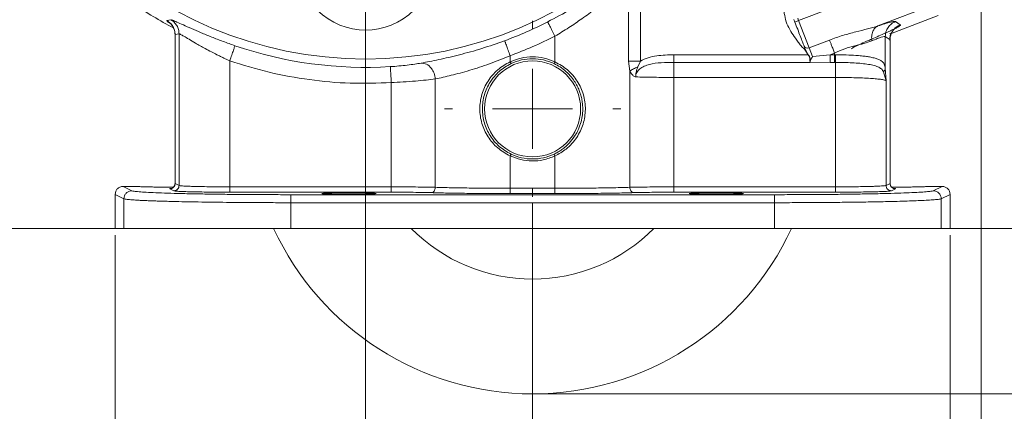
# Model space of a CAD drawing. Header units: inches. Extents: x 0.3 to 33.9, y 0.2 to 21.7.
# Tile 3 of 24: x 4.1 to 11.4, y 4.8 to 7.8. Entities that reach past the tile are written whole.
import ezdxf

# ---------------------------------------------------------------- set-up
doc = ezdxf.new("R2010")
doc.units = ezdxf.units.IN
doc.header["$MEASUREMENT"] = 0
doc.header["$PDSIZE"] = -1
doc.layers.add('SLD-0', color=7, linetype='Continuous', lineweight=15)
doc.styles.add('SLDTEXTSTYLE0', font='TXT', dxfattribs={"width": 0.75})
doc.dimstyles.new('SLDDIMSTYLE0', dxfattribs={"dimtxt": 0.25, "dimasz": 0.13, "dimexe": 0, "dimexo": 0.0625, "dimgap": 0.0625, "dimtad": 0, "dimtih": 1, "dimtoh": 1, "dimdec": 4, "dimrnd": 1e-09, "dimzin": 12, "dimdsep": 46, "dimtxsty": 'SLDTEXTSTYLE0', "dimsah": 1, "dimcen": 0.09, "dimadec": 0, "dimazin": 3, "dimtfac": 1, "dimtdec": 4, "dimtofl": 0, "dimtmove": 0, "dimatfit": 3, "dimfxl": 1, "dimfrac": 2, "dimtolj": 1, "dimtzin": 12, "dimarcsym": 0})
doc.dimstyles.new('SLDDIMSTYLE1', dxfattribs={"dimtxt": 0.25, "dimasz": 0.13, "dimexe": 0, "dimexo": 0.0625, "dimgap": 0.0625, "dimtad": 0, "dimtih": 1, "dimtoh": 1, "dimdec": 4, "dimrnd": 1e-09, "dimzin": 4, "dimdsep": 46, "dimtxsty": 'SLDTEXTSTYLE0', "dimsah": 1, "dimcen": 0.09, "dimadec": 0, "dimazin": 1, "dimtfac": 1, "dimtdec": 4, "dimtofl": 0, "dimtmove": 0, "dimatfit": 3, "dimfxl": 1, "dimfrac": 2, "dimtolj": 1, "dimtzin": 12, "dimarcsym": 0})
doc.dimstyles.new('SLDDIMSTYLE2', dxfattribs={"dimtxt": 0.25, "dimasz": 0.13, "dimexe": 0, "dimexo": 0.0625, "dimgap": 0.0625, "dimtad": 0, "dimtih": 1, "dimtoh": 1, "dimdec": 4, "dimrnd": 1e-09, "dimzin": 12, "dimdsep": 46, "dimtxsty": 'SLDTEXTSTYLE0', "dimsah": 1, "dimcen": 0.09, "dimadec": 0, "dimazin": 3, "dimtfac": 1, "dimtdec": 4, "dimtmove": 0, "dimatfit": 0, "dimfxl": 1, "dimfrac": 2, "dimtolj": 1, "dimtzin": 12, "dimarcsym": 0})

# ---------------------------------------------------------------- blocks, each defined once
blk = doc.blocks.new('*D10')
at = {"layer": 'SLD-0'}
for p, q in [((6.6938, 13.5153), (14.6169, 13.5153)), ((14.4919, 13.5153), (14.4919, 9.6539)), ((14.0128, 9.2798), (13.9621, 9.2798)), ((13.9621, 9.2798), (13.9621, 8.883)), ((14.971, 9.2798), (15.0218, 9.2798)), ((15.0218, 9.2798), (15.0218, 8.883)), ((13.9621, 8.883), (14.0128, 8.883)), ((15.0218, 8.883), (14.971, 8.883)), ((14.4919, 4.9707), (14.4919, 8.8322)), ((7.9438, 4.9707), (14.6169, 4.9707))]:
    blk.add_line(p, q, dxfattribs=at)
for points in [[(14.4919, 13.5153), (14.4719, 13.3853), (14.5119, 13.3853)], [(14.4919, 4.9707), (14.5119, 5.1007), (14.4719, 5.1007)]]:
    blk.add_solid(points, dxfattribs=at)
at = {"layer": 'SLD-0', "char_height": 0.25, "attachment_point": 1, "style": 'SLDTEXTSTYLE0'}
for s, insert in [('8.54', (14.0671, 9.6529, 0.0039)), ('217.0', (14.0763, 9.2052, 0.0039))]:
    blk.add_mtext(s, dxfattribs=dict(at, insert=insert))
blk = doc.blocks.new('*D11')
at = {"layer": 'SLD-0'}
for p, q in [((6.6938, 13.5153), (12.9634, 13.5153)), ((12.8384, 13.5153), (12.8384, 10.2739)), ((12.3593, 9.8998), (12.3085, 9.8998)), ((12.3085, 9.8998), (12.3085, 9.503)), ((13.3175, 9.8998), (13.3683, 9.8998)), ((13.3683, 9.8998), (13.3683, 9.503)), ((12.3085, 9.503), (12.3593, 9.503)), ((12.8384, 6.2107), (12.8384, 9.4522)), ((13.3683, 9.503), (13.3175, 9.503)), ((11.003, 6.2107), (12.9634, 6.2107))]:
    blk.add_line(p, q, dxfattribs=at)
for points in [[(12.8384, 13.5153), (12.8184, 13.3853), (12.8584, 13.3853)], [(12.8384, 6.2107), (12.8584, 6.3407), (12.8184, 6.3407)]]:
    blk.add_solid(points, dxfattribs=at)
at = {"layer": 'SLD-0', "char_height": 0.25, "attachment_point": 1, "style": 'SLDTEXTSTYLE0'}
for s, insert in [('7.30', (12.4136, 10.2729, 0.0039)), ('185.5', (12.4228, 9.8252, 0.0039))]:
    blk.add_mtext(s, dxfattribs=dict(at, insert=insert))
blk = doc.blocks.new('*D12')
at = {"layer": 'SLD-0'}
for p, q in [((3.5638, 10.3853), (3.5638, 2.0898)), ((7.8938, 6.3962), (7.8938, 2.0898)), ((3.5638, 2.2148), (5.1101, 2.2148)), ((5.2497, 2.2516), (5.1989, 2.2516)), ((5.1989, 2.2516), (5.1989, 1.8547)), ((6.2079, 2.2516), (6.2587, 2.2516)), ((6.2587, 2.2516), (6.2587, 1.8547)), ((7.8938, 2.2148), (6.3475, 2.2148)), ((5.1989, 1.8547), (5.2497, 1.8547)), ((6.2587, 1.8547), (6.2079, 1.8547))]:
    blk.add_line(p, q, dxfattribs=at)
for points in [[(3.5638, 2.2148), (3.6938, 2.1948), (3.6938, 2.2348)], [(7.8938, 2.2148), (7.7638, 2.2348), (7.7638, 2.1948)]]:
    blk.add_solid(points, dxfattribs=at)
at = {"layer": 'SLD-0', "char_height": 0.25, "attachment_point": 1, "style": 'SLDTEXTSTYLE0'}
for s, insert in [('4.33', (5.3039, 2.6247, 0.0039)), ('110.0', (5.3131, 2.177, 0.0039))]:
    blk.add_mtext(s, dxfattribs=dict(at, insert=insert))
blk = doc.blocks.new('*D13')
at = {"layer": 'SLD-0'}
for p, q in [((11.252, 8.0773), (11.252, 2.0898)), ((7.8938, 6.3962), (7.8938, 2.0898)), ((7.8938, 2.2148), (9.0465, 2.2148)), ((9.1861, 2.2516), (9.1354, 2.2516)), ((9.1354, 2.2516), (9.1354, 1.8547)), ((9.9596, 2.2516), (10.0104, 2.2516)), ((10.0104, 2.2516), (10.0104, 1.8547)), ((11.252, 2.2148), (10.0992, 2.2148)), ((9.1354, 1.8547), (9.1861, 1.8547)), ((10.0104, 1.8547), (9.9596, 1.8547))]:
    blk.add_line(p, q, dxfattribs=at)
for points in [[(7.8938, 2.2148), (8.0238, 2.1948), (8.0238, 2.2348)], [(11.252, 2.2148), (11.122, 2.2348), (11.122, 2.1948)]]:
    blk.add_solid(points, dxfattribs=at)
at = {"layer": 'SLD-0', "char_height": 0.25, "attachment_point": 1, "style": 'SLDTEXTSTYLE0'}
for s, insert in [('3.36', (9.1481, 2.6247, -0.972)), ('85.3', (9.2496, 2.177, -0.972))]:
    blk.add_mtext(s, dxfattribs=dict(at, insert=insert))
blk = doc.blocks.new('*D14')
at = {"layer": 'SLD-0'}
for p, q in [((7.8938, 6.3962), (7.8938, 3.2709)), ((4.7688, 6.1607), (4.7688, 3.2709)), ((4.7688, 3.3959), (5.8049, 3.3959)), ((5.9445, 3.4327), (5.8938, 3.4327)), ((5.8938, 3.4327), (5.8938, 3.0358)), ((6.718, 3.4327), (6.7688, 3.4327)), ((6.7688, 3.4327), (6.7688, 3.0358)), ((7.8938, 3.3959), (6.8576, 3.3959)), ((5.8938, 3.0358), (5.9445, 3.0358)), ((6.7688, 3.0358), (6.718, 3.0358))]:
    blk.add_line(p, q, dxfattribs=at)
for points in [[(4.7688, 3.3959), (4.8988, 3.3759), (4.8988, 3.4159)], [(7.8938, 3.3959), (7.7638, 3.4159), (7.7638, 3.3759)]]:
    blk.add_solid(points, dxfattribs=at)
at = {"layer": 'SLD-0', "char_height": 0.25, "attachment_point": 1, "style": 'SLDTEXTSTYLE0'}
for s, insert in [('3.13', (5.9064, 3.8058, -0.972)), ('79.4', (6.008, 3.3581, -0.972))]:
    blk.add_mtext(s, dxfattribs=dict(at, insert=insert))
blk = doc.blocks.new('*D15')
at = {"layer": 'SLD-0'}
for p, q in [((7.8938, 6.3962), (7.8938, 3.2709)), ((11.0188, 6.1607), (11.0188, 3.2709)), ((7.8938, 3.3959), (8.9299, 3.3959)), ((9.0695, 3.4327), (9.0188, 3.4327)), ((9.0188, 3.4327), (9.0188, 3.0358)), ((9.843, 3.4327), (9.8938, 3.4327)), ((9.8938, 3.4327), (9.8938, 3.0358)), ((11.0188, 3.3959), (9.9826, 3.3959)), ((9.0188, 3.0358), (9.0695, 3.0358)), ((9.8938, 3.0358), (9.843, 3.0358))]:
    blk.add_line(p, q, dxfattribs=at)
for points in [[(7.8938, 3.3959), (8.0238, 3.3759), (8.0238, 3.4159)], [(11.0188, 3.3959), (10.8888, 3.4159), (10.8888, 3.3759)]]:
    blk.add_solid(points, dxfattribs=at)
at = {"layer": 'SLD-0', "char_height": 0.25, "attachment_point": 1, "style": 'SLDTEXTSTYLE0'}
for s, insert in [('3.13', (9.0314, 3.8058, -0.972)), ('79.4', (9.133, 3.3581, -0.972))]:
    blk.add_mtext(s, dxfattribs=dict(at, insert=insert))
blk = doc.blocks.new('*D16')
at = {"layer": 'SLD-0'}
for p, q in [((6.6438, 9.3716), (6.6438, 4.2158)), ((7.8938, 6.3962), (7.8938, 4.2158)), ((6.882, 4.3776), (6.8313, 4.3776)), ((6.8313, 4.3776), (6.8313, 3.9807)), ((7.6555, 4.3776), (7.7063, 4.3776)), ((7.7063, 4.3776), (7.7063, 3.9807)), ((6.6438, 4.3408), (6.3938, 4.3408)), ((7.8938, 4.3408), (8.1438, 4.3408)), ((6.8313, 3.9807), (6.882, 3.9807)), ((7.7063, 3.9807), (7.6555, 3.9807))]:
    blk.add_line(p, q, dxfattribs=at)
for points in [[(6.6438, 4.3408), (6.5138, 4.3608), (6.5138, 4.3208)], [(7.8938, 4.3408), (8.0238, 4.3208), (8.0238, 4.3608)]]:
    blk.add_solid(points, dxfattribs=at)
at = {"layer": 'SLD-0', "char_height": 0.25, "attachment_point": 1, "style": 'SLDTEXTSTYLE0'}
for s, insert in [('1.25', (6.8439, 4.7507, -0.972)), ('31.8', (6.9455, 4.303, -0.972))]:
    blk.add_mtext(s, dxfattribs=dict(at, insert=insert))
blk = doc.blocks.new('*D17')
at = {"layer": 'SLD-0'}
for p, q in [((5.58, 10.4353), (2.1002, 10.4353)), ((2.2252, 10.4353), (2.2252, 8.7339)), ((1.7461, 8.3598), (1.6953, 8.3598)), ((1.6953, 8.3598), (1.6953, 7.963)), ((2.7043, 8.3598), (2.7551, 8.3598)), ((2.7551, 8.3598), (2.7551, 7.963)), ((1.6953, 7.963), (1.7461, 7.963)), ((2.7551, 7.963), (2.7043, 7.963)), ((2.2252, 6.2107), (2.2252, 7.9122)), ((4.7846, 6.2107), (2.1002, 6.2107))]:
    blk.add_line(p, q, dxfattribs=at)
for points in [[(2.2252, 10.4353), (2.2052, 10.3053), (2.2452, 10.3053)], [(2.2252, 6.2107), (2.2452, 6.3407), (2.2052, 6.3407)]]:
    blk.add_solid(points, dxfattribs=at)
at = {"layer": 'SLD-0', "char_height": 0.25, "attachment_point": 1, "style": 'SLDTEXTSTYLE0'}
for s, insert in [('4.22', (1.8004, 8.7329, -0.972)), ('107.3', (1.8096, 8.2852, -0.972))]:
    blk.add_mtext(s, dxfattribs=dict(at, insert=insert))
blk = doc.blocks.new('SW_CENTERMARKSYMBOL_1')
at = {"layer": 'SLD-0', "color": 0}
for p, q in [((0, 0.6), (0, 0.6595)), ((0, 0), (0, 0.3)), ((-0.6, 0), (-0.6595, 0)), ((0, 0), (-0.3, 0)), ((0, 0), (0, -0.3)), ((0, 0), (0.3, 0)), ((0.6, 0), (0.6595, 0)), ((0, -0.6), (0, -0.6595))]:
    blk.add_line(p, q, dxfattribs=at)

msp = doc.modelspace()

# ---------------------------------------------------------------- linework, layer by layer
at = {"color": 7, "linetype": 'Continuous', "lineweight": 15}
for p, q in [((10.80972, 8.12137), (9.88548, 7.76658)), ((8.6126, 7.46282), (8.6126, 8.06984)), ((8.70079, 7.46282), (8.70079, 8.06984)), ((10.89919, 7.88829), (10.47855, 7.72682)), ((5.15632, 7.76646), (5.18527, 7.77308)), ((9.85028, 7.77457), (9.85747, 7.75583)), ((9.88548, 7.76658), (9.85747, 7.75583)), ((9.87828, 7.78532), (9.88548, 7.76658)), ((9.88548, 7.76658), (9.96375, 7.56267)), ((10.93118, 7.80497), (10.57205, 7.66711)), ((10.61067, 7.75996), (10.64666, 7.73522)), ((5.21778, 7.66171), (5.24748, 7.66791)), ((5.24748, 6.53192), (5.24748, 7.66791)), ((5.21726, 7.66202), (5.21726, 6.54667)), ((5.21778, 6.54676), (5.21778, 7.66171)), ((8.06141, 7.65038), (8.06141, 7.45841)), ((9.96375, 7.56267), (10.11672, 7.62139)), ((10.53378, 7.64808), (10.53378, 7.41148)), ((10.53378, 7.64808), (10.56977, 7.62334)), ((10.56977, 7.62334), (10.56977, 6.54676)), ((10.57029, 6.54671), (10.57029, 7.62377)), ((9.93962, 7.53896), (9.94013, 7.53774)), ((9.94013, 7.53774), (9.9559, 7.51086)), ((9.94058, 7.53932), (9.94105, 7.53811)), ((9.94105, 7.53811), (9.9566, 7.51139)), ((9.96375, 7.56267), (9.98889, 7.49719)), ((10.12134, 7.51086), (10.1543, 7.52351)), ((10.1543, 7.52351), (10.1543, 7.51086)), ((5.62696, 6.5215), (5.62696, 7.46561)), ((7.72613, 7.45841), (7.72613, 7.50376)), ((7.73257, 7.44486), (7.72614, 7.45841)), ((8.06141, 7.45841), (8.05497, 7.44486)), ((8.6223, 7.38876), (8.6126, 7.46282)), ((8.70079, 7.46282), (8.68069, 7.41939)), ((9.9559, 7.51086), (8.95136, 7.51086)), ((9.97251, 7.45429), (8.95136, 7.45429)), ((9.97081, 7.45866), (9.97251, 7.45429)), ((9.97174, 7.45814), (9.97195, 7.45759)), ((9.97195, 7.45759), (9.97234, 7.45659)), ((9.97234, 7.45659), (9.97245, 7.45623)), ((9.97247, 7.45623), (10.12134, 7.45429)), ((9.98889, 7.49719), (10.12134, 7.51086)), ((10.1543, 7.51086), (10.12134, 7.51086)), ((10.12134, 7.45429), (10.1543, 7.45429)), ((10.16177, 7.51084), (10.1543, 7.51086)), ((10.16059, 7.45428), (10.1543, 7.45429)), ((8.6223, 6.51798), (8.6223, 7.38876)), ((10.52137, 7.38289), (10.54007, 7.31632)), ((10.53378, 7.41148), (10.54007, 7.31632)), ((6.83619, 7.30226), (6.83619, 6.5215)), ((7.16525, 6.51798), (7.16525, 7.32998)), ((8.95136, 6.5215), (8.95136, 7.34116)), ((8.95136, 7.34116), (10.16059, 7.34116)), ((10.16059, 7.34116), (10.16059, 6.5215)), ((10.54007, 7.31632), (10.54007, 6.53192)), ((7.72613, 6.51102), (7.72613, 6.75304)), ((7.72614, 6.75304), (7.73257, 6.76658)), ((8.06141, 6.75304), (8.05497, 6.76658)), ((8.06141, 6.75304), (8.06141, 6.51102)), ((4.82877, 6.52522), (4.89448, 6.49238)), ((4.82877, 6.52522), (4.94027, 6.52522)), ((4.94027, 6.52522), (4.95332, 6.52342)), ((5.20754, 6.49193), (5.17783, 6.50678)), ((5.21778, 6.54676), (5.24748, 6.53192)), ((5.62696, 6.5215), (6.83619, 6.5215)), ((7.72613, 6.51102), (8.06141, 6.51102)), ((8.95136, 6.5215), (10.16059, 6.5215)), ((10.54007, 6.53192), (10.56977, 6.54676)), ((10.57029, 6.54668), (10.57029, 6.54671)), ((10.60972, 6.50678), (10.58001, 6.49193)), ((10.84727, 6.52522), (10.95877, 6.52522)), ((10.89306, 6.49238), (10.95877, 6.52522)), ((4.76877, 6.46528), (4.83457, 6.4324)), ((4.76877, 6.21072), (4.76877, 6.46528)), ((4.83457, 6.4324), (4.83457, 6.21072)), ((6.83619, 6.48151), (5.62696, 6.48151)), ((6.08285, 6.46285), (9.70469, 6.46285)), ((8.06141, 6.47104), (7.72613, 6.47104)), ((10.16059, 6.48151), (8.95136, 6.48151)), ((11.01877, 6.46528), (10.95298, 6.4324)), ((10.95298, 6.4324), (10.95298, 6.21072)), ((11.01877, 6.21072), (11.01877, 6.46528)), ((6.08285, 6.40287), (6.08285, 6.21072)), ((9.70469, 6.40287), (6.08285, 6.40287)), ((9.70469, 6.40287), (9.70469, 6.21072)), ((4.76877, 6.21072), (4.83457, 6.21072)), ((4.83457, 6.21072), (6.08285, 6.21072)), ((6.08285, 6.21072), (9.70469, 6.21072)), ((9.70469, 6.21072), (10.95298, 6.21072)), ((10.95298, 6.21072), (11.01877, 6.21072))]:
    msp.add_line(p, q, dxfattribs=at)
at = {"color": 8, "linetype": 'Continuous', "lineweight": 15}
msp.add_line((10.42386, 7.62484), (10.41335, 7.61737), dxfattribs=at)
at = {"color": 7, "linetype": 'Continuous', "lineweight": 15}
for centre, radius in [((6.64377, 10.43532), 2.95632), ((7.89377, 7.10572), 0.3595)]:
    msp.add_circle(centre, radius, dxfattribs=at)
for centre, radius, start, end in [((6.64377, 10.43532), 3.08, 235.683879, 242.148184), ((6.64377, 10.43532), 3.00507, 290.264624, 296.977795), ((6.64377, 10.43532), 3.01903, 251.099066, 273.514429), ((9.95197, 7.5884), 0.0283, 205.117058, 294.596291), ((7.89377, 7.10572), 2.135, 204.784327, 270), ((7.89377, 7.10572), 1.2755, 224.562398, 270), ((7.89377, 7.10572), 1.2755, 270, 315.437602), ((7.89377, 7.10572), 2.135, 270, 335.215673)]:
    msp.add_arc(centre, radius, start, end, dxfattribs=at)
msp.add_ellipse((6.64377, 8.20921), major_axis=(0, 0.51321), ratio=0.9972647, start_param=2.357564, end_param=3.9256213, dxfattribs=at)
for points, knots in [([(8.00701, 7.75726), (8.06593, 7.78856), (8.18393, 7.85124), (8.34738, 7.95474), (8.49736, 8.06058), (8.58046, 8.12704), (8.62209, 8.16034)], [0, 0, 0, 0, 0.2486008, 0.4977993, 0.7483564, 1, 1, 1, 1]), ([(8.06141, 7.65038), (8.09596, 7.67136), (8.16495, 7.71325), (8.26641, 7.78255), (8.35563, 7.84858), (8.43303, 7.91037), (8.49742, 7.96482), (8.55796, 8.01854), (8.59443, 8.05278), (8.6126, 8.06984)], [0, 0, 0, 0, 0.1620415, 0.3236402, 0.4991122, 0.624439, 0.7500882, 0.8754622, 1, 1, 1, 1]), ([(9.76622, 7.99073), (9.76595, 7.97911), (9.76542, 7.95644), (9.76673, 7.92438), (9.77008, 7.89502), (9.7734, 7.85575), (9.7795, 7.80468), (9.79566, 7.74272), (9.82518, 7.6859), (9.85629, 7.64167), (9.88323, 7.60666), (9.89953, 7.58257), (9.91449, 7.56436), (9.92998, 7.55453), (9.93642, 7.54413), (9.93962, 7.53896)], [0, 0, 0, 0, 0.0696248, 0.135872, 0.1920294, 0.2466448, 0.3720298, 0.4999181, 0.6277969, 0.7531801, 0.8237003, 0.8923513, 0.9276181, 0.9640204, 1, 1, 1, 1]), ([(5.15632, 7.76646), (5.16519, 7.76057), (5.18292, 7.74879), (5.20233, 7.72306), (5.21532, 7.69357), (5.21696, 7.67233), (5.21778, 7.66171)], [0, 0, 0, 0, 0.25000195, 0.5, 0.74999805, 1, 1, 1, 1]), ([(5.18527, 7.77308), (5.18878, 7.77246), (5.1958, 7.77122), (5.22916, 7.75691), (5.27706, 7.73529), (5.33841, 7.70773), (5.41026, 7.67657), (5.4904, 7.64365), (5.57628, 7.61046), (5.636, 7.58952), (5.66581, 7.57907)], [0, 0, 0, 0, 0.1277255, 0.2548353, 0.3809509, 0.5064395, 0.6310282, 0.7546119, 0.8775348, 1, 1, 1, 1]), ([(5.18527, 7.77308), (5.19423, 7.76721), (5.21217, 7.75547), (5.23183, 7.72965), (5.24499, 7.69998), (5.24665, 7.6786), (5.24748, 7.66791)], [0, 0, 0, 0, 0.25000193, 0.50000329, 0.75000144, 1, 1, 1, 1]), ([(5.1882, 7.73991), (5.18747, 7.74026), (5.1863, 7.7408), (5.19278, 7.7334), (5.20015, 7.72311), (5.20749, 7.70935), (5.2152, 7.68868), (5.21643, 7.67222), (5.21726, 7.66105)], [0, 0, 0, 0, 0.2804599, 0.4477384, 0.5732872, 0.6789221, 0.7821454, 1, 1, 1, 1]), ([(10.47855, 7.72682), (10.49699, 7.73267), (10.53392, 7.74437), (10.57392, 7.75536), (10.60181, 7.76141), (10.60772, 7.76044), (10.61067, 7.75996)], [0, 0, 0, 0, 0.2512882, 0.5031128, 0.7523636, 1, 1, 1, 1]), ([(5.20527, 7.71286), (5.20597, 7.71156), (5.20883, 7.70623), (5.21518, 7.6884), (5.21642, 7.6721), (5.21727, 7.66105)], [0, 0, 0, 0, 0.093621, 0.3850214, 1, 1, 1, 1]), ([(5.24748, 7.66791), (5.25016, 7.66723), (5.25565, 7.66585), (5.28211, 7.65085), (5.32022, 7.62805), (5.36285, 7.60276), (5.40468, 7.57871), (5.44456, 7.55647), (5.48649, 7.53396), (5.52499, 7.51422), (5.55595, 7.49885), (5.58089, 7.48687), (5.60432, 7.47589), (5.61958, 7.46896), (5.62696, 7.46561)], [0, 0, 0, 0, 0.1193214, 0.2444647, 0.3682555, 0.493693, 0.5747772, 0.6549957, 0.7469892, 0.8246597, 0.8737475, 0.9184699, 0.9605532, 1, 1, 1, 1]), ([(10.11672, 7.62139), (10.1499, 7.63332), (10.21532, 7.65686), (10.3121, 7.6828), (10.40201, 7.70377), (10.45352, 7.71929), (10.47855, 7.72682)], [0, 0, 0, 0, 0.2652025, 0.5230816, 0.7683608, 1, 1, 1, 1]), ([(10.64666, 7.73522), (10.64706, 7.73458), (10.64787, 7.73329), (10.64442, 7.72957), (10.63881, 7.72547), (10.63269, 7.72161), (10.62746, 7.71852), (10.62148, 7.71514), (10.61473, 7.7115), (10.60366, 7.70571), (10.58653, 7.69716), (10.564, 7.68645), (10.54178, 7.67621), (10.50048, 7.65755), (10.45794, 7.63939), (10.42386, 7.62484)], [0, 0, 0, 0, 0.0801855, 0.1607443, 0.2415159, 0.2797187, 0.3178632, 0.3560167, 0.3942462, 0.4326183, 0.5257854, 0.6198304, 0.6826351, 0.7456971, 1, 1, 1, 1]), ([(10.47855, 7.72682), (10.47062, 7.72204), (10.45477, 7.71246), (10.43894, 7.68541), (10.4304, 7.65213), (10.43238, 7.62734), (10.43336, 7.61495)], [0, 0, 0, 0, 0.24999502, 0.50000176, 0.7499944, 1, 1, 1, 1]), ([(10.56839, 7.61841), (10.56838, 7.62208), (10.56835, 7.62956), (10.56952, 7.64363), (10.57177, 7.65853), (10.57301, 7.66938), (10.57025, 7.67174), (10.56885, 7.67293)], [0, 0, 0, 0, 0.09485142, 0.1934305, 0.41862635, 0.70662265, 1, 1, 1, 1]), ([(7.05899, 7.44877), (7.10179, 7.45675), (7.18698, 7.47262), (7.34445, 7.50915), (7.51283, 7.55589), (7.62741, 7.59616), (7.6846, 7.61626)], [0, 0, 0, 0, 0.2531232, 0.5037522, 0.7523223, 1, 1, 1, 1]), ([(10.1543, 7.52351), (10.17961, 7.53511), (10.22978, 7.5581), (10.30594, 7.57956), (10.37651, 7.59515), (10.4144, 7.60834), (10.43336, 7.61495)], [0, 0, 0, 0, 0.2546965, 0.5046696, 0.7520292, 1, 1, 1, 1]), ([(10.42386, 7.62484), (10.40346, 7.61613), (10.36298, 7.59885), (10.31825, 7.57809), (10.2879, 7.56239), (10.28321, 7.55768), (10.28089, 7.55535)], [0, 0, 0, 0, 0.2558997, 0.507701, 0.7554299, 1, 1, 1, 1]), ([(10.43336, 7.61495), (10.4476, 7.62087), (10.47551, 7.63249), (10.50592, 7.64351), (10.52704, 7.64953), (10.53154, 7.64856), (10.53378, 7.64808)], [0, 0, 0, 0, 0.2576885, 0.5051676, 0.7534561, 1, 1, 1, 1]), ([(9.94058, 7.53932), (9.94056, 7.53932), (9.94054, 7.53932), (9.94042, 7.53928), (9.9403, 7.53923), (9.94014, 7.53917), (9.93992, 7.53908), (9.93974, 7.53901), (9.93962, 7.53896)], [0, 0, 0, 0, 0.2395307, 0.3684849, 0.499883, 0.6316154, 0.7605699, 1, 1, 1, 1]), ([(9.94013, 7.53774), (9.94026, 7.53779), (9.94053, 7.5379), (9.94084, 7.53802), (9.94102, 7.53809), (9.94104, 7.5381), (9.94105, 7.53811)], [0, 0, 0, 0, 0.2704717, 0.5624115, 0.7894763, 1, 1, 1, 1]), ([(6.82884, 7.42196), (6.85057, 7.42349), (6.89414, 7.42654), (6.95622, 7.43325), (7.01317, 7.4409), (7.04369, 7.44614), (7.05899, 7.44877)], [0, 0, 0, 0, 0.2478205, 0.4970866, 0.7478507, 1, 1, 1, 1]), ([(7.05899, 7.44877), (7.07301, 7.44775), (7.10106, 7.44573), (7.1358, 7.41399), (7.15836, 7.37331), (7.16295, 7.34443), (7.16525, 7.32998)], [0, 0, 0, 0, 0.2795799, 0.559159, 0.7795792, 1, 1, 1, 1]), ([(7.16525, 7.32998), (7.20372, 7.33826), (7.28072, 7.35482), (7.42133, 7.39248), (7.57205, 7.44109), (7.67419, 7.48263), (7.72613, 7.50376)], [0, 0, 0, 0, 0.2490619, 0.4984723, 0.7449366, 1, 1, 1, 1]), ([(7.72613, 6.75304), (7.69355, 6.77157), (7.6286, 6.80851), (7.55625, 6.89446), (7.50943, 6.99505), (7.4934, 7.10572), (7.50946, 7.21638), (7.55623, 7.317), (7.62861, 7.40293), (7.69355, 7.43987), (7.72613, 7.45841)], [0, 0, 0, 0, 0.1260397, 0.251234, 0.3758464, 0.4999961, 0.6241569, 0.7487656, 0.8739621, 1, 1, 1, 1]), ([(7.73257, 6.76658), (7.70184, 6.78443), (7.64039, 6.82012), (7.57233, 6.9028), (7.52834, 6.99944), (7.51324, 7.10575), (7.52836, 7.21188), (7.56249, 7.28745), (7.59264, 7.33059), (7.61475, 7.35785), (7.65549, 7.4005), (7.70175, 7.42712), (7.73257, 7.44486)], [0, 0, 0, 0, 0.1250461, 0.2499824, 0.3749591, 0.4998238, 0.6247015, 0.7496759, 0.7912522, 0.812322, 0.8749552, 1, 1, 1, 1]), ([(8.06141, 7.45841), (8.03449, 7.46913), (7.98071, 7.49055), (7.89377, 7.49906), (7.80684, 7.49055), (7.75306, 7.46913), (7.72614, 7.45841)], [0, 0, 0, 0, 0.2502608, 0.5, 0.7497392, 1, 1, 1, 1]), ([(8.05497, 7.44486), (8.06995, 7.43701), (8.10164, 7.42039), (8.13641, 7.39325), (8.16449, 7.36654), (8.18814, 7.34005), (8.21203, 7.3066), (8.23186, 7.27061), (8.24576, 7.23788), (8.25624, 7.20564), (8.26387, 7.17252), (8.26852, 7.13709), (8.27068, 7.07791), (8.26181, 7.02053), (8.24308, 6.96668), (8.22857, 6.93422), (8.20457, 6.89263), (8.17253, 6.85202), (8.13708, 6.81878), (8.1078, 6.79668), (8.08161, 6.77999), (8.06367, 6.77096), (8.05497, 6.76658)], [0, 0, 0, 0, 0.0596561, 0.1262689, 0.1553254, 0.1973826, 0.2524339, 0.3013006, 0.343374, 0.3786589, 0.4214992, 0.4635403, 0.5048181, 0.6305759, 0.6651181, 0.7071905, 0.756796, 0.835796, 0.8903122, 0.9290731, 0.9656251, 1, 1, 1, 1]), ([(8.06141, 7.45841), (8.09429, 7.43968), (8.15982, 7.40235), (8.23251, 7.31531), (8.27909, 7.21345), (8.29421, 7.10156), (8.27667, 6.99008), (8.22711, 6.88721), (8.1535, 6.80426), (8.09009, 6.76899), (8.06141, 6.75304)], [0, 0, 0, 0, 0.1271949, 0.2535415, 0.3792696, 0.5045639, 0.6298636, 0.7556329, 0.8894805, 1, 1, 1, 1]), ([(8.95136, 7.45429), (8.91971, 7.45389), (8.85821, 7.45311), (8.78328, 7.4444), (8.7296, 7.42694), (8.69595, 7.4075), (8.67539, 7.384), (8.66654, 7.36216), (8.66577, 7.35082), (8.66539, 7.34518)], [0, 0, 0, 0, 0.2838417, 0.5517745, 0.675697, 0.7915948, 0.8985944, 0.9495968, 1, 1, 1, 1]), ([(8.95136, 7.51086), (8.90843, 7.50974), (8.84396, 7.50805), (8.75885, 7.49152), (8.72013, 7.47238), (8.70079, 7.46282)], [0, 0, 0, 0, 0.4994387, 0.7499912, 1, 1, 1, 1]), ([(9.9559, 7.51086), (9.95597, 7.51091), (9.95611, 7.51102), (9.95631, 7.51117), (9.95648, 7.5113), (9.95656, 7.51136), (9.9566, 7.51139)], [0, 0, 0, 0, 0.2455749, 0.500002, 0.7543596, 1, 1, 1, 1]), ([(9.9559, 7.51086), (9.95941, 7.50643), (9.96466, 7.49979), (9.96918, 7.48981), (9.97078, 7.47964), (9.9692, 7.46807), (9.97027, 7.46179), (9.97081, 7.45866)], [0, 0, 0, 0, 0.2510557, 0.3762507, 0.5013299, 0.7508188, 1, 1, 1, 1]), ([(9.9566, 7.51139), (9.96009, 7.50681), (9.96528, 7.50001), (9.96975, 7.48985), (9.97144, 7.47958), (9.97006, 7.46779), (9.97118, 7.46134), (9.97174, 7.45814)], [0, 0, 0, 0, 0.2538129, 0.3773737, 0.5041878, 0.7536359, 1, 1, 1, 1]), ([(9.97174, 7.45814), (9.9717, 7.45822), (9.97162, 7.45838), (9.97139, 7.45856), (9.97111, 7.45866), (9.97091, 7.45866), (9.97081, 7.45866)], [0, 0, 0, 0, 0.2450411, 0.5000504, 0.755489, 1, 1, 1, 1]), ([(9.98889, 7.49719), (9.98664, 7.49298), (9.98216, 7.48457), (9.97597, 7.47317), (9.97146, 7.46346), (9.9718, 7.45946), (9.97195, 7.45759)], [0, 0, 0, 0, 0.2519107, 0.5031458, 0.7668592, 1, 1, 1, 1]), ([(9.97245, 7.45623), (9.9725, 7.45593), (9.97261, 7.45532), (9.97254, 7.45464), (9.97251, 7.45429)], [0, 0, 0, 0, 0.5017616, 1, 1, 1, 1]), ([(10.16177, 7.51084), (10.1617, 7.50394), (10.16158, 7.49015), (10.16127, 7.47328), (10.16092, 7.46091), (10.1607, 7.45649), (10.16059, 7.45428)], [0, 0, 0, 0, 0.2797701, 0.55953659, 0.77976305, 1, 1, 1, 1]), ([(10.16059, 7.45428), (10.18199, 7.45406), (10.2248, 7.45362), (10.28698, 7.45124), (10.34528, 7.44731), (10.39799, 7.44136), (10.44336, 7.43293), (10.4797, 7.42114), (10.5068, 7.40605), (10.51655, 7.39055), (10.52137, 7.38289)], [0, 0, 0, 0, 0.1246945, 0.2493649, 0.3746842, 0.5003337, 0.6263103, 0.7524234, 0.8775849, 1, 1, 1, 1]), ([(10.16177, 7.51084), (10.18869, 7.5105), (10.24089, 7.50984), (10.30567, 7.50667), (10.35535, 7.50265), (10.39254, 7.49834), (10.42729, 7.49274), (10.45842, 7.48549), (10.4848, 7.47619), (10.5094, 7.46253), (10.52789, 7.44392), (10.53192, 7.42171), (10.53378, 7.41148)], [0, 0, 0, 0, 0.1384614, 0.2684568, 0.3505384, 0.4289336, 0.5036872, 0.5926669, 0.6763058, 0.754763, 0.8870666, 1, 1, 1, 1]), ([(8.6223, 7.38876), (8.63051, 7.39424), (8.64694, 7.40522), (8.66944, 7.41466), (8.68069, 7.41939)], [0, 0, 0, 0, 0.50000002, 1, 1, 1, 1]), ([(8.66539, 7.34518), (8.66274, 7.34583), (8.65274, 7.34829), (8.6366, 7.36229), (8.62737, 7.37938), (8.6223, 7.38876)], [0, 0, 0, 0, 0.13988317, 0.52827002, 1, 1, 1, 1]), ([(8.68069, 7.41939), (8.67793, 7.41162), (8.6734, 7.39891), (8.6685, 7.37856), (8.66625, 7.36335), (8.66558, 7.35267), (8.66547, 7.34934), (8.66542, 7.34782), (8.6654, 7.34657), (8.66536, 7.34551), (8.66537, 7.34517), (8.66537, 7.34514), (8.66538, 7.34514), (8.66538, 7.34514), (8.66538, 7.34514), (8.66538, 7.34514), (8.66538, 7.34514), (8.66538, 7.34514), (8.66538, 7.34516), (8.66539, 7.34517), (8.66539, 7.34518)], [0, 0, 0, 0, 0.3253722, 0.5325992, 0.8280117, 0.9269727, 0.9496367, 0.9579264, 0.9861998, 0.9982874, 0.9991655, 0.9993553, 0.9993767, 0.9993841, 0.99939, 0.9993956, 0.9994023, 0.9994222, 0.999613, 1, 1, 1, 1]), ([(10.53378, 7.41148), (10.53308, 7.40635), (10.53168, 7.39609), (10.52481, 7.38729), (10.52137, 7.38289)], [0, 0, 0, 0, 0.4999985, 1, 1, 1, 1]), ([(6.83619, 7.30226), (6.86574, 7.30377), (6.92785, 7.30693), (7.01671, 7.3138), (7.09945, 7.32184), (7.14333, 7.32727), (7.16525, 7.32998)], [0, 0, 0, 0, 0.2380312, 0.5003828, 0.7505046, 1, 1, 1, 1]), ([(8.95136, 7.34116), (8.92626, 7.34121), (8.8755, 7.34131), (8.80094, 7.3421), (8.72879, 7.34333), (8.68667, 7.34456), (8.66539, 7.34518)], [0, 0, 0, 0, 0.2417603, 0.4890079, 0.7417517, 1, 1, 1, 1]), ([(10.54007, 7.31632), (10.53829, 7.31761), (10.535, 7.31999), (10.52207, 7.3232), (10.50201, 7.3267), (10.47071, 7.33036), (10.42235, 7.33417), (10.36496, 7.33723), (10.29942, 7.33947), (10.2306, 7.34089), (10.18372, 7.34107), (10.16059, 7.34116)], [0, 0, 0, 0, 0.0976362, 0.1811178, 0.2504354, 0.3807762, 0.5004951, 0.6301211, 0.7565696, 0.8798567, 1, 1, 1, 1]), ([(7.72614, 6.75304), (7.7524, 6.74252), (7.80491, 6.72149), (7.88978, 6.71262), (7.97749, 6.71995), (8.03261, 6.74168), (8.06141, 6.75304)], [0, 0, 0, 0, 0.244375, 0.4886014, 0.7328645, 1, 1, 1, 1]), ([(4.82877, 6.52522), (4.82451, 6.52495), (4.8162, 6.52444), (4.80121, 6.51942), (4.78512, 6.50844), (4.77149, 6.48885), (4.76968, 6.47316), (4.76877, 6.46528)], [0, 0, 0, 0, 0.13627144, 0.26533819, 0.50086393, 0.74926976, 1, 1, 1, 1]), ([(4.89448, 6.49238), (4.89895, 6.49107), (4.90789, 6.48845), (4.94512, 6.48462), (4.99922, 6.48093), (5.07101, 6.47746), (5.15882, 6.47424), (5.26152, 6.47135), (5.37733, 6.46882), (5.5044, 6.46669), (5.64073, 6.46499), (5.78411, 6.46377), (5.93229, 6.463), (6.03268, 6.4629), (6.08285, 6.46285)], [0, 0, 0, 0, 0.0832648, 0.1667743, 0.2500392, 0.3333313, 0.4167358, 0.5000532, 0.5833526, 0.6667677, 0.7500358, 0.8333445, 0.9167187, 1, 1, 1, 1]), ([(5.2061, 6.5202), (5.18546, 6.52006), (5.1397, 6.51973), (5.07824, 6.52009), (5.03105, 6.52073), (4.99225, 6.52156), (4.96253, 6.52266), (4.94361, 6.52397), (4.94143, 6.52478), (4.94027, 6.52522)], [0, 0, 0, 0, 0.1661448, 0.3683425, 0.4741878, 0.5828907, 0.7578994, 0.8706504, 1, 1, 1, 1]), ([(5.21725, 6.54734), (5.21715, 6.54517), (5.21695, 6.54082), (5.21521, 6.53414), (5.21225, 6.52761), (5.20638, 6.51927), (5.20325, 6.51686), (5.20093, 6.51507)], [0, 0, 0, 0, 0.1134355, 0.2278777, 0.3546249, 0.5187059, 1, 1, 1, 1]), ([(5.62696, 6.48151), (5.60039, 6.48155), (5.54724, 6.48163), (5.47039, 6.48224), (5.39915, 6.48319), (5.33612, 6.48448), (5.28346, 6.48607), (5.24342, 6.48788), (5.21608, 6.48986), (5.21039, 6.49124), (5.20754, 6.49193)], [0, 0, 0, 0, 0.1249802, 0.2499628, 0.3749511, 0.4999461, 0.6249496, 0.7499605, 0.8749782, 1, 1, 1, 1]), ([(5.62696, 6.5215), (5.60307, 6.52154), (5.55499, 6.52161), (5.4859, 6.52222), (5.42128, 6.52317), (5.36496, 6.52444), (5.31687, 6.52603), (5.28556, 6.52756), (5.26549, 6.52903), (5.25255, 6.53038), (5.24926, 6.53138), (5.24748, 6.53192)], [0, 0, 0, 0, 0.1241767, 0.2499053, 0.3723244, 0.4998349, 0.6193186, 0.7498019, 0.8189627, 0.9023653, 1, 1, 1, 1]), ([(7.16525, 6.51798), (7.14266, 6.51851), (7.09862, 6.51955), (7.01678, 6.52065), (6.92893, 6.52136), (6.86695, 6.52145), (6.83619, 6.5215)], [0, 0, 0, 0, 0.2564989, 0.5000205, 0.7518993, 1, 1, 1, 1]), ([(7.13533, 6.47799), (7.13921, 6.47867), (7.14696, 6.48002), (7.15678, 6.4893), (7.16372, 6.50243), (7.16474, 6.5128), (7.16525, 6.51798)], [0, 0, 0, 0, 0.2500136, 0.4999975, 0.7500112, 1, 1, 1, 1]), ([(7.72613, 6.51102), (7.67371, 6.51111), (7.56806, 6.51129), (7.41831, 6.5127), (7.2788, 6.51487), (7.20375, 6.51692), (7.16525, 6.51798)], [0, 0, 0, 0, 0.2480983, 0.4999724, 0.7435162, 1, 1, 1, 1]), ([(8.6223, 6.51798), (8.5838, 6.51692), (8.50874, 6.51487), (8.36923, 6.5127), (8.21948, 6.51129), (8.11384, 6.51111), (8.06141, 6.51102)], [0, 0, 0, 0, 0.2564854, 0.5000276, 0.7519031, 1, 1, 1, 1]), ([(8.95136, 6.5215), (8.9206, 6.52145), (8.85862, 6.52136), (8.77076, 6.52065), (8.68892, 6.51955), (8.64489, 6.51851), (8.6223, 6.51798)], [0, 0, 0, 0, 0.2481199, 0.4999798, 0.7435244, 1, 1, 1, 1]), ([(8.65221, 6.47799), (8.64787, 6.47883), (8.63919, 6.48051), (8.62941, 6.49122), (8.62351, 6.5043), (8.6227, 6.51342), (8.6223, 6.51798)], [0, 0, 0, 0, 0.2796343, 0.5592488, 0.7796372, 1, 1, 1, 1]), ([(9.70469, 6.46285), (9.75486, 6.4629), (9.85525, 6.463), (10.00342, 6.46377), (10.1468, 6.46499), (10.28314, 6.46669), (10.41021, 6.46882), (10.52601, 6.47135), (10.62871, 6.47424), (10.71653, 6.47746), (10.78832, 6.48093), (10.84243, 6.48462), (10.87966, 6.48845), (10.8886, 6.49107), (10.89306, 6.49238)], [0, 0, 0, 0, 0.0832759, 0.1666448, 0.2499641, 0.3332216, 0.4166367, 0.4999467, 0.5832535, 0.6666579, 0.7499607, 0.8332155, 0.9167303, 1, 1, 1, 1]), ([(10.54007, 6.53192), (10.53699, 6.53114), (10.53155, 6.52976), (10.50851, 6.52798), (10.48277, 6.52661), (10.45438, 6.52548), (10.41634, 6.5243), (10.36626, 6.52317), (10.30164, 6.52222), (10.23256, 6.52161), (10.18448, 6.52154), (10.16059, 6.5215)], [0, 0, 0, 0, 0.14097629, 0.24998205, 0.33829302, 0.42168585, 0.50015974, 0.62768132, 0.75009228, 0.87582524, 1, 1, 1, 1]), ([(10.58001, 6.49193), (10.57716, 6.49124), (10.57147, 6.48986), (10.54412, 6.48788), (10.50409, 6.48607), (10.45142, 6.48448), (10.38839, 6.48319), (10.31716, 6.48224), (10.2403, 6.48163), (10.18716, 6.48155), (10.16059, 6.48151)], [0, 0, 0, 0, 0.1250225, 0.2500397, 0.3750512, 0.5000538, 0.6250493, 0.7500369, 0.8750198, 1, 1, 1, 1]), ([(10.5885, 6.51382), (10.58842, 6.51395), (10.58825, 6.51426), (10.58493, 6.51636), (10.58163, 6.51926), (10.57943, 6.52153), (10.57734, 6.52415), (10.57545, 6.52707), (10.57385, 6.53017), (10.57099, 6.53723), (10.57061, 6.54277), (10.57029, 6.54734)], [0, 0, 0, 0, 0.1734373, 0.4055696, 0.4879675, 0.5536641, 0.6080802, 0.6571676, 0.70611, 0.7580632, 1, 1, 1, 1]), ([(10.84727, 6.52522), (10.84611, 6.52478), (10.84394, 6.52397), (10.82502, 6.52266), (10.7953, 6.52156), (10.7565, 6.52073), (10.70931, 6.52009), (10.64762, 6.51973), (10.60163, 6.52006), (10.58077, 6.52021)], [0, 0, 0, 0, 0.1291138, 0.2416603, 0.4163554, 0.5248605, 0.630514, 0.832348, 1, 1, 1, 1]), ([(11.01877, 6.46528), (11.01786, 6.47316), (11.01605, 6.48885), (11.00243, 6.50844), (10.98634, 6.51942), (10.97135, 6.52444), (10.96304, 6.52495), (10.95877, 6.52522)], [0, 0, 0, 0, 0.2507143, 0.499136, 0.7346428, 0.8637143, 1, 1, 1, 1]), ([(6.08285, 6.40287), (6.03238, 6.40292), (5.93053, 6.40301), (5.77868, 6.40376), (5.64166, 6.40484), (5.52055, 6.40618), (5.41513, 6.40765), (5.31475, 6.40939), (5.23384, 6.41112), (5.16976, 6.41273), (5.11976, 6.41414), (5.07188, 6.41568), (5.02666, 6.41733), (4.98466, 6.4191), (4.93988, 6.42132), (4.89385, 6.42422), (4.85125, 6.42803), (4.84041, 6.43087), (4.83457, 6.4324)], [0, 0, 0, 0, 0.0797594, 0.1609378, 0.2435358, 0.3064348, 0.3701337, 0.4346327, 0.499932, 0.5385023, 0.5783171, 0.6193764, 0.6616802, 0.7052285, 0.7500212, 0.819044, 0.9023736, 1, 1, 1, 1]), ([(6.51877, 6.47654), (6.54471, 6.47646), (6.58423, 6.47635), (6.63152, 6.47568), (6.67026, 6.47486), (6.70021, 6.47376), (6.71848, 6.47245), (6.7243, 6.47121), (6.71848, 6.46996), (6.70021, 6.46865), (6.67026, 6.46755), (6.63152, 6.46673), (6.58423, 6.46608), (6.51877, 6.46575), (6.45332, 6.46608), (6.40603, 6.46673), (6.36729, 6.46755), (6.33734, 6.46865), (6.31906, 6.46996), (6.31325, 6.47121), (6.31906, 6.47245), (6.33734, 6.47376), (6.36729, 6.47486), (6.40603, 6.47568), (6.45332, 6.47635), (6.49284, 6.47646), (6.51877, 6.47654)], [0, 0, 0, 0, 0.0606216, 0.0923553, 0.1249455, 0.1774153, 0.2112194, 0.25, 0.28878, 0.3225839, 0.3750545, 0.4076445, 0.4393781, 0.5, 0.5606213, 0.5923551, 0.6249455, 0.6774153, 0.7112194, 0.75, 0.78878, 0.8225839, 0.8750545, 0.9076448, 0.9393784, 1, 1, 1, 1]), ([(7.13533, 6.47799), (7.11535, 6.47851), (7.07538, 6.47956), (7.00124, 6.48065), (6.92071, 6.48138), (6.86437, 6.48147), (6.83619, 6.48151)], [0, 0, 0, 0, 0.2500203, 0.5000254, 0.7500158, 1, 1, 1, 1]), ([(7.72613, 6.47104), (7.67049, 6.47113), (7.5592, 6.4713), (7.40016, 6.47273), (7.25373, 6.4749), (7.1748, 6.47696), (7.13533, 6.47799)], [0, 0, 0, 0, 0.2499842, 0.4999746, 0.7499797, 1, 1, 1, 1]), ([(8.65221, 6.47799), (8.61275, 6.47696), (8.53382, 6.4749), (8.38739, 6.47273), (8.22834, 6.4713), (8.11705, 6.47113), (8.06141, 6.47104)], [0, 0, 0, 0, 0.2500216, 0.5000256, 0.7500157, 1, 1, 1, 1]), ([(8.95136, 6.48151), (8.92318, 6.48147), (8.86683, 6.48138), (8.7863, 6.48065), (8.71216, 6.47956), (8.6722, 6.47851), (8.65221, 6.47799)], [0, 0, 0, 0, 0.2499823, 0.499974, 0.7499778, 1, 1, 1, 1]), ([(9.26877, 6.47654), (9.29471, 6.47646), (9.33423, 6.47635), (9.38152, 6.47568), (9.42026, 6.47486), (9.45021, 6.47376), (9.46848, 6.47245), (9.4743, 6.47121), (9.46848, 6.46996), (9.45021, 6.46865), (9.42026, 6.46755), (9.38152, 6.46673), (9.33423, 6.46608), (9.26877, 6.46575), (9.20332, 6.46608), (9.15603, 6.46673), (9.11729, 6.46755), (9.08734, 6.46865), (9.06906, 6.46996), (9.06325, 6.47121), (9.06906, 6.47245), (9.08734, 6.47376), (9.11729, 6.47486), (9.15603, 6.47568), (9.20332, 6.47635), (9.24284, 6.47646), (9.26877, 6.47654)], [0, 0, 0, 0, 0.0606216, 0.0923553, 0.1249455, 0.1774153, 0.2112194, 0.25, 0.28878, 0.3225839, 0.3750545, 0.4076445, 0.4393781, 0.5, 0.5606213, 0.5923551, 0.6249455, 0.6774153, 0.7112194, 0.75, 0.78878, 0.8225839, 0.8750545, 0.9076448, 0.9393784, 1, 1, 1, 1]), ([(10.95298, 6.4324), (10.9506, 6.43161), (10.946, 6.43007), (10.93096, 6.42788), (10.91194, 6.42588), (10.88977, 6.42408), (10.86583, 6.42246), (10.83183, 6.42049), (10.78381, 6.41821), (10.71709, 6.41568), (10.64438, 6.41342), (10.55372, 6.41107), (10.4412, 6.40875), (10.30369, 6.40661), (10.15865, 6.40494), (10.00887, 6.40376), (9.85702, 6.40301), (9.75517, 6.40292), (9.70469, 6.40287)], [0, 0, 0, 0, 0.05063629, 0.09769255, 0.14116842, 0.18106361, 0.21737781, 0.25011076, 0.31681632, 0.38072437, 0.44183474, 0.50014728, 0.58700694, 0.67244551, 0.75646352, 0.83906153, 0.92024015, 1, 1, 1, 1])]:
    msp.add_open_spline(points, degree=3, knots=knots, dxfattribs=at)
at = {"color": 8, "linetype": 'Continuous', "lineweight": 15}
for points, knots in [([(5.18989, 7.74021), (5.18111, 7.74583), (5.15614, 7.76179), (5.15625, 7.76463), (5.15632, 7.76646)], [0, 0, 0, 0, 0.3518791, 1, 1, 1, 1]), ([(5.17783, 6.50678), (5.17683, 6.50774), (5.17562, 6.50891), (5.19098, 6.50998), (5.19359, 6.51016)], [0, 0, 0, 0, 0.829432, 1, 1, 1, 1]), ([(10.59395, 6.51016), (10.59657, 6.50998), (10.61193, 6.50891), (10.61072, 6.50774), (10.60972, 6.50678)], [0, 0, 0, 0, 0.170568, 1, 1, 1, 1])]:
    msp.add_open_spline(points, degree=3, knots=knots, dxfattribs=at)
at = {"color": 7, "linetype": 'Continuous', "lineweight": 15}
for points in [[(8.00701, 7.75726), (8.00803, 7.75525), (8.01008, 7.75122), (8.02275, 7.72633), (8.04049, 7.69149), (8.05444, 7.66408), (8.06141, 7.65038)], [(9.85747, 7.75583), (9.86445, 7.73763), (9.87843, 7.70123), (9.89783, 7.65068), (9.91475, 7.60661), (9.92248, 7.58646), (9.92635, 7.57639)], [(10.61067, 7.75996), (10.59982, 7.75465), (10.57813, 7.74404), (10.55359, 7.71682), (10.53698, 7.68416), (10.53484, 7.66011), (10.53378, 7.64808)], [(10.64666, 7.73522), (10.63582, 7.72991), (10.61413, 7.7193), (10.58959, 7.69208), (10.57298, 7.65942), (10.57084, 7.63537), (10.56977, 7.62334)], [(7.6846, 7.61626), (7.68538, 7.61414), (7.68694, 7.6099), (7.69662, 7.5837), (7.71016, 7.54703), (7.72081, 7.51818), (7.72613, 7.50376)], [(7.72613, 7.50376), (7.78309, 7.52574), (7.897, 7.5697), (8.00661, 7.62349), (8.06141, 7.65038)], [(10.11672, 7.62139), (10.11883, 7.6159), (10.12305, 7.6049), (10.13228, 7.58087), (10.14286, 7.5533), (10.15049, 7.53344), (10.1543, 7.52351)], [(5.66581, 7.57907), (5.66508, 7.57694), (5.66361, 7.57266), (5.65457, 7.54624), (5.6419, 7.50925), (5.63194, 7.48016), (5.62696, 7.46561)], [(9.92635, 7.57639), (9.9283, 7.57131), (9.9322, 7.56115), (9.93779, 7.5466), (9.94058, 7.53932)], [(5.62696, 7.46561), (5.72472, 7.43517), (5.92023, 7.37428), (6.22299, 7.32035), (6.5292, 7.29202), (6.73386, 7.29885), (6.83619, 7.30226)], [(7.73257, 7.44486), (7.75843, 7.45518), (7.81014, 7.47583), (7.89377, 7.48392), (7.97741, 7.47583), (8.02912, 7.45518), (8.05497, 7.44486)], [(8.6126, 7.46282), (8.61856, 7.46282), (8.63048, 7.46282), (8.65235, 7.46282), (8.67601, 7.46282), (8.69253, 7.46282), (8.70079, 7.46282)], [(8.95136, 7.51086), (8.95136, 7.5047), (8.95136, 7.49238), (8.95136, 7.47573), (8.95136, 7.46201), (8.95136, 7.45686), (8.95136, 7.45429)], [(8.95136, 7.45429), (8.95136, 7.44915), (8.95136, 7.43887), (8.95136, 7.41141), (8.95136, 7.37812), (8.95136, 7.35348), (8.95136, 7.34116)], [(10.12134, 7.45429), (10.12134, 7.45686), (10.12134, 7.46201), (10.12134, 7.47573), (10.12134, 7.49238), (10.12134, 7.5047), (10.12134, 7.51086)], [(10.1543, 7.45429), (10.1543, 7.45686), (10.1543, 7.46201), (10.1543, 7.47573), (10.1543, 7.49238), (10.1543, 7.5047), (10.1543, 7.51086)], [(10.16059, 7.34116), (10.16059, 7.35347), (10.16059, 7.3781), (10.16059, 7.41139), (10.16059, 7.43885), (10.16059, 7.44913), (10.16059, 7.45428)], [(6.82884, 7.42196), (6.82898, 7.41971), (6.82925, 7.4152), (6.83097, 7.38732), (6.83336, 7.3483), (6.83525, 7.31761), (6.83619, 7.30226)], [(8.05497, 6.76658), (8.02912, 6.75626), (7.97741, 6.73561), (7.89377, 6.72753), (7.81014, 6.73561), (7.75843, 6.75626), (7.73257, 6.76658)], [(4.89448, 6.49238), (4.88664, 6.49147), (4.87095, 6.48965), (4.85116, 6.47578), (4.8373, 6.45596), (4.83548, 6.44026), (4.83457, 6.4324)], [(5.17783, 6.50678), (5.18306, 6.50738), (5.19352, 6.5086), (5.20672, 6.51785), (5.21596, 6.53106), (5.21717, 6.54153), (5.21778, 6.54676)], [(5.24748, 6.53192), (5.24687, 6.52669), (5.24566, 6.51622), (5.23642, 6.50301), (5.22323, 6.49376), (5.21277, 6.49254), (5.20754, 6.49193)], [(5.62696, 6.48151), (5.62696, 6.48223), (5.62696, 6.48366), (5.62696, 6.49296), (5.62696, 6.50604), (5.62696, 6.51634), (5.62696, 6.5215)], [(6.83619, 6.5215), (6.83619, 6.51634), (6.83619, 6.50604), (6.83619, 6.49296), (6.83619, 6.48366), (6.83619, 6.48223), (6.83619, 6.48151)], [(7.72613, 6.47104), (7.72613, 6.47175), (7.72613, 6.47318), (7.72613, 6.48248), (7.72613, 6.49556), (7.72613, 6.50587), (7.72613, 6.51102)], [(8.06141, 6.51102), (8.06141, 6.50587), (8.06141, 6.49556), (8.06141, 6.48248), (8.06141, 6.47318), (8.06141, 6.47175), (8.06141, 6.47104)], [(8.95136, 6.48151), (8.95136, 6.48223), (8.95136, 6.48366), (8.95136, 6.49296), (8.95136, 6.50604), (8.95136, 6.51634), (8.95136, 6.5215)], [(10.16059, 6.5215), (10.16059, 6.51634), (10.16059, 6.50604), (10.16059, 6.49296), (10.16059, 6.48366), (10.16059, 6.48223), (10.16059, 6.48151)], [(10.58001, 6.49193), (10.57478, 6.49254), (10.56432, 6.49376), (10.55112, 6.50301), (10.54188, 6.51622), (10.54067, 6.52669), (10.54007, 6.53192)], [(10.56977, 6.54676), (10.57038, 6.54153), (10.57159, 6.53106), (10.58083, 6.51785), (10.59403, 6.5086), (10.60449, 6.50738), (10.60972, 6.50678)], [(10.89306, 6.49238), (10.90091, 6.49147), (10.9166, 6.48965), (10.93639, 6.47578), (10.95025, 6.45596), (10.95207, 6.44026), (10.95298, 6.4324)], [(6.08285, 6.46285), (6.08285, 6.46178), (6.08285, 6.45963), (6.08285, 6.44569), (6.08285, 6.42607), (6.08285, 6.4106), (6.08285, 6.40287)], [(9.70469, 6.46285), (9.70469, 6.46178), (9.70469, 6.45963), (9.70469, 6.44569), (9.70469, 6.42607), (9.70469, 6.4106), (9.70469, 6.40287)]]:
    msp.add_open_spline(points, degree=3, dxfattribs=at)
at = {"layer": 'SLD-0'}
msp.add_point((7.89377, 4.97072), dxfattribs=at)

# ---------------------------------------------------------------- block references
msp.add_blockref('SW_CENTERMARKSYMBOL_1', (7.89377, 7.10572), dxfattribs=at)

# ---------------------------------------------------------------- dimensions: what is measured, and where the dimension line sits
for base, p1, p2, dimstyle, picture, middle in [((14.49194, 4.97072), (6.64377, 13.51532), (7.89377, 4.97072), 'SLDDIMSTYLE0', '*D10', (14.49194, 9.24302)), ((12.83839, 6.21072), (6.64377, 13.51532), (10.95298, 6.21072), 'SLDDIMSTYLE1', '*D11', (12.83839, 9.86302)), ((2.22519, 6.21072), (5.63002, 10.43532), (4.83457, 6.21072), 'SLDDIMSTYLE0', '*D17', (2.22519, 8.32302))]:
    dim = msp.add_linear_dim(base=base, p1=p1, p2=p2, angle=90, dimstyle=dimstyle, dxfattribs=at)
    dim.commit()
    dim.dimension.update_dxf_attribs({"geometry": picture, "text_midpoint": middle, "dimtype": 160})
for base, p1, p2, dimstyle, picture, middle in [((7.89377, 2.21482), (3.56377, 10.43532), (7.89377, 6.44622), 'SLDDIMSTYLE0', '*D12', (5.72877, 2.21482)), ((7.89377, 4.3408), (6.64377, 9.42157), (7.89377, 6.44622), 'SLDDIMSTYLE2', '*D16', (7.26877, 4.3408)), ((11.25199, 2.21482), (7.89377, 6.44622), (11.25199, 8.12725), 'SLDDIMSTYLE0', '*D13', (9.57288, 2.21482)), ((4.76877, 3.39592), (7.89377, 6.44622), (4.76877, 6.21072), 'SLDDIMSTYLE0', '*D14', (6.33127, 3.39592)), ((11.01877, 3.39592), (7.89377, 6.44622), (11.01877, 6.21072), 'SLDDIMSTYLE0', '*D15', (9.45627, 3.39592))]:
    dim = msp.add_linear_dim(base=base, p1=p1, p2=p2, dimstyle=dimstyle, dxfattribs=at)
    dim.commit()
    dim.dimension.update_dxf_attribs({"geometry": picture, "text_midpoint": middle, "dimtype": 160})

doc.saveas('drawing.dxf')
